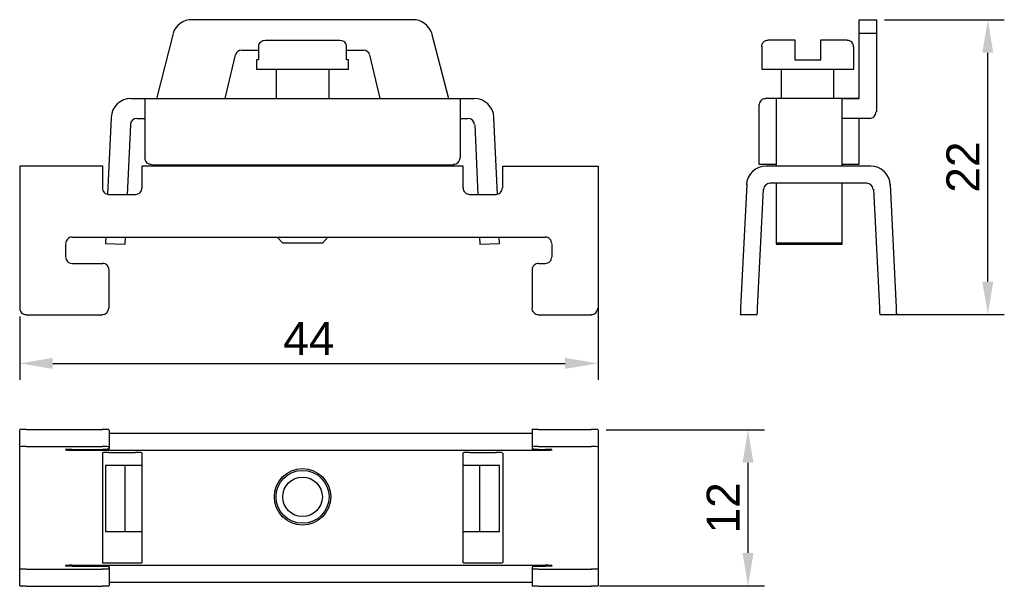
# Model space of a CAD drawing. Header units: millimetres. Extents: x 12.6 to 87.1, y 13.4 to 56.3.
import ezdxf

# ---------------------------------------------------------------- set-up
doc = ezdxf.new("R2010")
doc.units = ezdxf.units.MM
doc.layers.add('PDF_Geometry', color=7, linetype='Continuous')
doc.styles.get("Standard").update_dxf_attribs({"font": 'arial.ttf'})
doc.dimstyles.new('TDM', dxfattribs={"dimtxt": 2.5, "dimasz": 2.5, "dimexe": 1.25, "dimexo": 0.625, "dimtad": 1, "dimdec": 1, "dimtxsty": 'Standard', "dimcen": 2.5, "dimadec": 0, "dimazin": 0, "dimtfac": 1, "dimtdec": 1, "dimtmove": 0, "dimatfit": 3, "dimfxl": 1, "dimarcsym": 0})

# ---------------------------------------------------------------- blocks, each defined once
blk = doc.blocks.new('*D2')
at = {"color": 0, "lineweight": -2, "transparency": 16777216}
for p, q in [((56.352, 34.613), (56.352, 29.034)), ((12.558, 33.834), (12.558, 29.034)), ((15.058, 30.284), (53.852, 30.284))]:
    blk.add_line(p, q, dxfattribs=at)
at = {"color": 0, "transparency": 16777216}
for points in [[(15.058, 30.7), (15.058, 29.867), (12.558, 30.284)], [(53.852, 30.7), (53.852, 29.867), (56.352, 30.284)]]:
    blk.add_solid(points, dxfattribs=at)
at = {"layer": 'Defpoints', "color": 0, "transparency": 16777216}
for p in [(56.352, 35.238), (12.558, 34.459), (56.352, 30.284)]:
    blk.add_point(p, dxfattribs=at)
at = {"color": 0, "lineweight": 0, "transparency": 16777216, "insert": (34.455, 32.159), "char_height": 2.5, "attachment_point": 5}
blk.add_mtext('44', dxfattribs=at)
blk = doc.blocks.new('*D3')
at = {"color": 0, "lineweight": -2, "transparency": 16777216}
for p, q in [((56.977, 25.255), (68.963, 25.255)), ((67.713, 15.924), (67.713, 22.755)), ((56.46, 13.424), (68.963, 13.424))]:
    blk.add_line(p, q, dxfattribs=at)
at = {"color": 0, "transparency": 16777216}
for points in [[(67.296, 22.755), (68.129, 22.755), (67.713, 25.255)], [(67.296, 15.924), (68.129, 15.924), (67.713, 13.424)]]:
    blk.add_solid(points, dxfattribs=at)
at = {"layer": 'Defpoints', "color": 0, "transparency": 16777216}
for p in [(56.352, 25.255), (67.713, 25.255), (55.835, 13.424)]:
    blk.add_point(p, dxfattribs=at)
at = {"color": 0, "lineweight": 0, "transparency": 16777216, "insert": (65.832, 19.339), "char_height": 2.5, "attachment_point": 5, "rotation": 90}
blk.add_mtext('12', dxfattribs=at)
blk = doc.blocks.new('*D4')
at = {"color": 0, "lineweight": -2, "transparency": 16777216}
for p, q in [((78.053, 56.316), (87.119, 56.316)), ((85.869, 36.482), (85.869, 53.816)), ((78.968, 33.982), (87.119, 33.982))]:
    blk.add_line(p, q, dxfattribs=at)
at = {"color": 0, "transparency": 16777216}
for points in [[(85.452, 53.816), (86.285, 53.816), (85.869, 56.316)], [(85.452, 36.482), (86.285, 36.482), (85.869, 33.982)]]:
    blk.add_solid(points, dxfattribs=at)
at = {"layer": 'Defpoints', "color": 0, "transparency": 16777216}
for p in [(77.428, 56.316), (85.869, 56.316), (78.343, 33.982)]:
    blk.add_point(p, dxfattribs=at)
at = {"color": 0, "lineweight": 0, "transparency": 16777216, "insert": (83.988, 45.149), "char_height": 2.5, "attachment_point": 5, "rotation": 90}
blk.add_mtext('22', dxfattribs=at)

msp = doc.modelspace()

# ---------------------------------------------------------------- linework, layer by layer
at = {"layer": 'PDF_Geometry', "lineweight": 30}
for points in [[(42.347, 56.316), (25.609, 56.316)], [(76.128, 50.348), (76.128, 55.282), (76.128, 55.627), (76.128, 55.919), (76.128, 56.131), (76.128, 56.263), (76.128, 56.316), (77.428, 56.316), (77.428, 56.263), (77.428, 56.131), (77.428, 55.919), (77.428, 55.627), (77.428, 55.282), (76.128, 55.282)], [(24.177, 55.282), (22.93, 50.322), (28.129, 50.348), (28.129, 50.322)], [(39.827, 50.322), (39.827, 50.348), (45.052, 50.322), (43.779, 55.282)], [(77.428, 55.282), (77.428, 49.34)], [(69.231, 54.778), (69.284, 54.778), (69.417, 54.778), (69.655, 54.778), (69.947, 54.778), (70.319, 54.778), (70.77, 54.778), (71.247, 54.778), (71.247, 54.725), (71.247, 54.698), (71.247, 54.619), (71.247, 54.539), (71.247, 54.46), (71.247, 54.38), (71.247, 54.274), (71.247, 53.266), (71.884, 53.266), (72.573, 53.266), (73.236, 53.266), (73.236, 54.274), (73.236, 54.38), (73.236, 54.46), (73.236, 54.539), (73.236, 54.619), (73.236, 54.698), (73.236, 54.725), (73.236, 54.778), (73.714, 54.778), (74.138, 54.778), (74.51, 54.778), (74.828, 54.778), (75.04, 54.778), (75.173, 54.778), (75.226, 54.778)], [(29.376, 54.009), (30.649, 54.009)], [(37.307, 54.009), (38.607, 54.009)], [(68.754, 54.274), (68.754, 52.576), (68.807, 52.576), (68.966, 52.576), (69.205, 52.576), (69.549, 52.576), (70, 52.576), (70.478, 52.576), (71.035, 52.576), (71.618, 52.576), (72.228, 52.576), (72.839, 52.576), (73.422, 52.576), (73.979, 52.576), (74.483, 52.576), (74.908, 52.576), (75.252, 52.576), (75.518, 52.576), (75.677, 52.576), (75.73, 52.576), (75.73, 54.274)], [(28.129, 50.348), (28.898, 53.664)], [(39.058, 53.664), (39.827, 50.348)], [(32.002, 50.322), (32.002, 52.576)], [(35.981, 50.322), (35.981, 52.576)], [(70.239, 50.348), (70.239, 52.576)], [(74.218, 50.348), (74.218, 52.576)], [(22.055, 45.839), (22.055, 49.818), (22.055, 50.03), (22.055, 50.189), (22.055, 50.295), (22.055, 50.322), (20.994, 50.322)], [(45.928, 45.839), (45.928, 49.818), (45.928, 50.03), (45.928, 50.189), (45.928, 50.295), (45.928, 50.322), (22.055, 50.322)], [(46.989, 50.322), (45.928, 50.322)], [(69.841, 50.348), (69.045, 50.348)], [(74.828, 45.229), (74.828, 48.916), (74.828, 49.287), (74.828, 49.632), (74.828, 49.924), (74.828, 50.136), (74.828, 50.295), (74.828, 50.348), (69.841, 50.348), (69.841, 50.295), (69.841, 50.136), (69.841, 49.924), (69.841, 49.632), (69.841, 49.287), (69.841, 48.916), (69.841, 45.229)], [(74.828, 50.348), (76.128, 50.348), (74.828, 50.348)], [(68.541, 49.844), (68.541, 45.865), (68.541, 45.68), (68.541, 45.494), (68.541, 45.388), (68.541, 45.361), (69.841, 45.361)], [(19.482, 48.889), (19.216, 43.08)], [(21.444, 48.836), (22.055, 48.836)], [(45.928, 48.836), (46.511, 48.836)], [(48.74, 43.08), (48.474, 48.889)], [(74.828, 45.361), (76.128, 45.361), (76.128, 48.836)], [(76.924, 48.836), (74.828, 48.836)], [(20.728, 43.053), (20.967, 48.359)], [(47.015, 48.359), (47.254, 43.053)], [(18.845, 43.557), (18.845, 43.796), (18.845, 44.168), (18.845, 44.512), (18.845, 44.804), (18.845, 45.043), (18.845, 45.176), (18.845, 45.229), (12.558, 45.229), (12.558, 45.176), (12.558, 45.043), (12.558, 44.804), (12.558, 44.512), (12.558, 44.168), (12.558, 43.796), (12.558, 34.459)], [(46.14, 43.557), (46.14, 43.796), (46.14, 44.168), (46.14, 44.512), (46.14, 44.804), (46.14, 45.043), (46.14, 45.176), (46.14, 45.229), (21.816, 45.229), (21.816, 45.176), (21.816, 45.043), (21.816, 44.804), (21.816, 44.512), (21.816, 44.168), (21.816, 43.796), (21.816, 43.557)], [(22.532, 45.335), (45.424, 45.335)], [(32.002, 45.229), (32.002, 45.335)], [(35.981, 45.229), (35.981, 45.335)], [(49.137, 43.557), (49.137, 43.796), (49.137, 44.168), (49.137, 44.512), (49.137, 44.804), (49.137, 45.043), (49.137, 45.176), (49.137, 45.229), (56.352, 45.229), (56.352, 45.176), (56.352, 45.043), (56.352, 44.804), (56.352, 44.512), (56.352, 44.168), (56.352, 43.796), (56.352, 34.459)], [(77.003, 45.229), (69.098, 45.229)], [(67.613, 43.823), (67.136, 34.486), (67.136, 34.406), (67.136, 34.326), (67.136, 34.247), (67.136, 34.167), (67.136, 34.114), (67.136, 34.061), (67.109, 34.008), (67.109, 33.982), (68.409, 33.982), (68.409, 34.008), (68.409, 34.061), (68.435, 34.114), (68.435, 34.167), (68.435, 34.247), (68.435, 34.326), (68.435, 34.406), (68.435, 34.486), (68.886, 43.478)], [(69.39, 43.955), (76.711, 43.955)], [(69.841, 43.955), (69.841, 39.393), (69.841, 39.313), (74.828, 39.313), (74.828, 39.393), (74.828, 43.955)], [(77.215, 43.478), (77.666, 34.486), (77.666, 34.406), (77.666, 34.326), (77.666, 34.247), (77.666, 34.167), (77.666, 34.114), (77.693, 34.061), (77.693, 34.008), (77.693, 33.982), (78.993, 33.982), (78.993, 34.008), (78.966, 34.061), (78.966, 34.114), (78.966, 34.167), (78.966, 34.247), (78.966, 34.326), (78.966, 34.406), (78.966, 34.486), (78.489, 43.823)], [(21.338, 43.053), (19.322, 43.053)], [(48.633, 43.053), (46.644, 43.053)], [(16.537, 39.844), (52.374, 39.844)], [(19.084, 39.844), (19.057, 39.366), (20.543, 39.313), (20.569, 39.844)], [(35.901, 39.844), (35.477, 39.393), (35.424, 39.393), (35.264, 39.393), (35.026, 39.393), (34.734, 39.393), (34.363, 39.393), (33.991, 39.393), (33.593, 39.393), (33.248, 39.393), (32.93, 39.393), (32.691, 39.393), (32.532, 39.393), (32.479, 39.393), (32.055, 39.844)], [(47.387, 39.844), (47.413, 39.313), (48.899, 39.366), (48.872, 39.844)], [(16.06, 38.332), (16.06, 39.34)], [(52.851, 39.34), (52.851, 38.332)], [(74.828, 39.393), (69.841, 39.393)], [(18.845, 37.828), (16.537, 37.828)], [(19.322, 34.459), (19.322, 37.35)], [(51.366, 37.35), (51.366, 34.459)], [(52.374, 37.828), (51.87, 37.828)], [(13.062, 33.955), (18.818, 33.955)], [(51.843, 33.955), (55.848, 33.955)], [(12.558, 13.424), (12.558, 14.724), (12.558, 15.175), (12.558, 15.228), (12.558, 15.334), (12.558, 15.493), (12.558, 15.679), (12.558, 23), (12.558, 23.186), (12.558, 23.345), (12.558, 23.451), (12.558, 23.504), (12.558, 23.955), (12.558, 25.255)], [(13.062, 25.281), (18.818, 25.281)], [(19.322, 25.255), (19.322, 25.096), (19.322, 23.796), (19.322, 23.955)], [(19.322, 24.989), (51.366, 24.989)], [(51.366, 25.255), (51.366, 23.955), (51.366, 23.796)], [(51.843, 25.281), (55.848, 25.281)], [(56.352, 25.255), (56.352, 23.955), (56.352, 23.504), (56.352, 23.451), (56.352, 23.345), (56.352, 23.186), (56.352, 23), (56.352, 15.679), (56.352, 15.493), (56.352, 15.334), (56.352, 15.228), (56.352, 15.175), (56.352, 14.724), (56.352, 13.424)], [(13.062, 23.981), (18.818, 23.981)], [(51.843, 23.981), (55.848, 23.981)], [(16.06, 23.716), (16.06, 23.743)], [(16.537, 23.769), (18.845, 23.769)], [(52.374, 23.69), (16.537, 23.69)], [(18.845, 15.175), (18.845, 15.201), (18.845, 15.307), (18.845, 15.467), (18.845, 15.679), (18.845, 23), (18.845, 23.212), (18.845, 23.371), (18.845, 23.477), (18.845, 23.504)], [(19.322, 23.53), (21.338, 23.53)], [(21.816, 23.504), (21.816, 23.477), (21.816, 23.371), (21.816, 23.212), (21.816, 23), (21.816, 15.679), (21.816, 15.467), (21.816, 15.307), (21.816, 15.201), (21.816, 15.175)], [(46.14, 15.175), (46.14, 15.201), (46.14, 15.307), (46.14, 15.467), (46.14, 15.679), (46.14, 23), (46.14, 23.212), (46.14, 23.371), (46.14, 23.477), (46.14, 23.504)], [(46.644, 23.53), (48.633, 23.53)], [(49.111, 23.504), (49.137, 23.477), (49.137, 23.371), (49.137, 23.212), (49.137, 23), (49.137, 15.679), (49.137, 15.467), (49.137, 15.307), (49.137, 15.201), (49.111, 15.175)], [(51.87, 23.769), (52.374, 23.769)], [(52.851, 23.743), (52.851, 23.716)], [(21.816, 22.549), (21.444, 22.549), (21.259, 22.549), (21.1, 22.549), (20.994, 22.549), (20.967, 22.549), (20.543, 22.549), (19.057, 22.549), (19.057, 17.562), (20.543, 17.562), (20.967, 17.562), (20.994, 17.562), (21.1, 17.562), (21.259, 17.562), (21.444, 17.562), (21.816, 17.562)], [(20.543, 17.562), (20.543, 22.549)], [(46.14, 17.562), (46.511, 17.562), (46.697, 17.562), (46.856, 17.562), (46.962, 17.562), (47.015, 17.562), (47.413, 17.562), (48.899, 17.562), (48.899, 22.549), (47.413, 22.549), (47.015, 22.549), (46.962, 22.549), (46.856, 22.549), (46.697, 22.549), (46.511, 22.549), (46.14, 22.549)], [(47.413, 17.562), (47.413, 22.549)], [(16.06, 14.936), (16.06, 14.963)], [(16.537, 14.989), (52.374, 14.989)], [(21.338, 15.148), (19.322, 15.148)], [(48.633, 15.148), (46.644, 15.148)], [(52.851, 14.963), (52.851, 14.936)], [(13.062, 14.697), (18.818, 14.697)], [(18.845, 14.91), (16.537, 14.91)], [(19.322, 14.724), (19.322, 14.883), (19.322, 13.583), (19.322, 13.424)], [(51.366, 14.883), (51.366, 14.724), (51.366, 13.424)], [(51.843, 14.697), (55.848, 14.697)], [(52.374, 14.91), (51.87, 14.91)], [(51.366, 13.689), (19.322, 13.689)], [(13.062, 13.398), (18.818, 13.398)], [(51.843, 13.398), (55.848, 13.398)]]:
    msp.add_lwpolyline(points, dxfattribs=at)
msp.add_lwpolyline([(37.466, 53.266), (37.44, 53.266), (37.307, 53.266), (37.307, 54.274), (37.307, 54.353), (37.28, 54.46), (37.227, 54.539), (37.174, 54.619), (37.095, 54.672), (36.989, 54.725), (36.803, 54.751), (36.591, 54.751), (36.272, 54.751), (35.901, 54.751), (35.477, 54.751), (34.999, 54.751), (34.495, 54.751), (33.991, 54.751), (33.461, 54.751), (32.957, 54.751), (32.479, 54.751), (32.055, 54.751), (31.683, 54.751), (31.392, 54.751), (31.179, 54.751), (30.967, 54.725), (30.888, 54.672), (30.808, 54.619), (30.729, 54.539), (30.675, 54.46), (30.649, 54.353), (30.649, 54.274), (30.649, 53.266), (30.543, 53.266), (30.49, 53.266), (30.49, 52.576), (30.543, 52.576), (30.702, 52.576), (30.967, 52.576), (31.312, 52.576), (31.736, 52.576), (32.24, 52.576), (32.798, 52.576), (33.381, 52.576), (33.991, 52.576), (34.575, 52.576), (35.185, 52.576), (35.715, 52.576), (36.219, 52.576), (36.644, 52.576), (36.989, 52.576), (37.254, 52.576), (37.413, 52.576), (37.466, 52.576)], close=True, dxfattribs=at)
for radius in [2.135, 2.003, 1.499]:
    msp.add_circle((33.978, 20.175), radius, dxfattribs=at)
for centre, radius, start, end in [((25.596, 54.818), 1.499, 90, 161.56495), ((42.334, 54.818), 1.499, 18.43505, 90), ((69.218, 54.261), 0.491, 89.99999, 180.00001), ((75.213, 54.261), 0.491, 359.99991, 90.00009), ((29.362, 53.518), 0.491, 89.99994, 161.56487), ((38.593, 53.518), 0.491, 18.43507, 90), ((20.98, 48.849), 1.499, 90.00001, 177.39624), ((46.976, 48.849), 1.499, 2.60376, 89.99999), ((69.032, 49.831), 0.491, 89.99999, 180.00001), ((76.91, 49.327), 0.491, 269.99999, 0.00001), ((21.431, 48.345), 0.491, 89.99993, 177.39616), ((46.498, 48.345), 0.491, 2.60376, 90), ((22.519, 45.852), 0.491, 179.99991, 270.00009), ((45.411, 45.852), 0.491, 269.99999, 0.00001), ((69.085, 43.73), 1.499, 90, 177.13806), ((76.99, 43.73), 1.499, 2.86197, 90.00004), ((19.309, 43.571), 0.491, 179.99999, 270.00001), ((21.325, 43.571), 0.491, 269.99999, 0.00001), ((46.631, 43.571), 0.491, 179.99999, 270.00001), ((48.62, 43.571), 0.491, 269.99999, 0.00001), ((69.377, 43.438), 0.491, 89.99995, 177.13803), ((76.698, 43.438), 0.491, 2.86174, 89.99989), ((16.524, 39.353), 0.491, 89.99999, 180.00001), ((52.36, 39.353), 0.491, 359.99999, 90.00001), ((16.524, 38.345), 0.491, 179.99999, 270.00001), ((52.36, 38.345), 0.491, 269.99999, 0.00001), ((18.832, 37.364), 0.491, 359.99999, 90.00001), ((51.856, 37.364), 0.491, 89.99999, 180.00001), ((13.049, 34.472), 0.491, 179.99999, 270.00001), ((18.805, 34.472), 0.491, 269.99999, 359.76931), ((51.83, 34.472), 0.491, 179.76928, 270), ((55.835, 34.472), 0.491, 269.99999, 0.00001), ((51.809, 10.319), 13.663, 89.91411, 91.37234), ((51.809, 28.387), 13.663, 268.62766, 270.08589)]:
    msp.add_arc(centre, radius, start, end, dxfattribs=at)
for points in [[(13.049, 25.281), (12.778, 25.281), (12.558, 25.275), (12.558, 25.268)], [(19.296, 25.268), (19.295, 25.275), (19.075, 25.281), (18.805, 25.281)], [(51.83, 25.281), (51.559, 25.281), (51.339, 25.275), (51.339, 25.268)], [(56.326, 25.268), (56.326, 25.275), (56.106, 25.281), (55.835, 25.281)], [(13.049, 23.981), (12.778, 23.981), (12.558, 23.975), (12.558, 23.968)], [(19.296, 23.968), (19.295, 23.976), (19.075, 23.981), (18.805, 23.981)], [(51.482, 23.978), (51.39, 23.975), (51.339, 23.972), (51.339, 23.968)], [(56.326, 23.968), (56.326, 23.975), (56.106, 23.981), (55.835, 23.981)], [(16.524, 23.769), (16.253, 23.769), (16.033, 23.763), (16.033, 23.756)], [(16.033, 23.729), (16.033, 23.722), (16.253, 23.716), (16.524, 23.716)], [(19.309, 23.53), (19.078, 23.53), (18.878, 23.526), (18.829, 23.52)], [(18.832, 23.796), (19.103, 23.796), (19.322, 23.802), (19.322, 23.809)], [(21.805, 23.52), (21.757, 23.526), (21.557, 23.53), (21.325, 23.53)], [(46.631, 23.53), (46.399, 23.53), (46.199, 23.526), (46.151, 23.52)], [(49.1, 23.52), (49.052, 23.526), (48.852, 23.53), (48.62, 23.53)], [(51.366, 23.809), (51.366, 23.802), (51.585, 23.796), (51.856, 23.796)], [(52.851, 23.756), (52.851, 23.763), (52.631, 23.769), (52.36, 23.769)], [(52.36, 23.716), (52.631, 23.716), (52.851, 23.722), (52.851, 23.729)], [(16.524, 14.989), (16.253, 14.989), (16.033, 14.983), (16.033, 14.976)], [(16.033, 14.949), (16.033, 14.942), (16.253, 14.936), (16.524, 14.936)], [(18.829, 15.185), (18.878, 15.179), (19.078, 15.175), (19.309, 15.175)], [(21.325, 15.175), (21.557, 15.175), (21.757, 15.179), (21.805, 15.185)], [(46.151, 15.185), (46.199, 15.179), (46.399, 15.175), (46.631, 15.175)], [(48.62, 15.175), (48.852, 15.175), (49.052, 15.179), (49.1, 15.185)], [(52.851, 14.976), (52.851, 14.983), (52.631, 14.989), (52.36, 14.989)], [(52.36, 14.936), (52.631, 14.936), (52.851, 14.942), (52.851, 14.949)], [(12.558, 14.737), (12.558, 14.73), (12.778, 14.724), (13.049, 14.724)], [(18.805, 14.724), (19.075, 14.724), (19.295, 14.73), (19.296, 14.737)], [(19.322, 14.896), (19.322, 14.904), (19.103, 14.91), (18.832, 14.91)], [(51.339, 14.737), (51.339, 14.734), (51.39, 14.73), (51.482, 14.728)], [(51.856, 14.91), (51.585, 14.91), (51.366, 14.904), (51.366, 14.896)], [(55.835, 14.724), (56.106, 14.724), (56.326, 14.73), (56.326, 14.737)], [(12.558, 13.437), (12.558, 13.43), (12.778, 13.424), (13.049, 13.424)], [(18.805, 13.424), (19.075, 13.424), (19.295, 13.43), (19.296, 13.437)], [(51.339, 13.437), (51.339, 13.43), (51.559, 13.424), (51.83, 13.424)], [(55.835, 13.424), (56.106, 13.424), (56.326, 13.43), (56.326, 13.437)]]:
    msp.add_open_spline(points, degree=3, dxfattribs=at)

# ---------------------------------------------------------------- dimensions: what is measured, and where the dimension line sits
at = {"lineweight": 0}
for base, p1, p2, text, picture, middle in [((85.869, 56.316), (78.343, 33.982), (77.428, 56.316), '22', '*D4', (83.988, 45.149)), ((67.713, 25.255), (55.835, 13.424), (56.352, 25.255), '12', '*D3', (65.832, 19.339))]:
    dim = msp.add_linear_dim(base=base, p1=p1, p2=p2, angle=90, text=text, dimstyle='TDM', dxfattribs=at)
    dim.commit()
    dim.dimension.update_dxf_attribs({"geometry": picture, "text_midpoint": middle})
dim = msp.add_linear_dim(base=(56.352, 30.284), p1=(12.558, 34.459), p2=(56.352, 35.238), text='44', dimstyle='TDM', dxfattribs=at)
dim.commit()
dim.dimension.update_dxf_attribs({"geometry": '*D2', "text_midpoint": (34.455, 32.159)})

doc.saveas('drawing.dxf')
